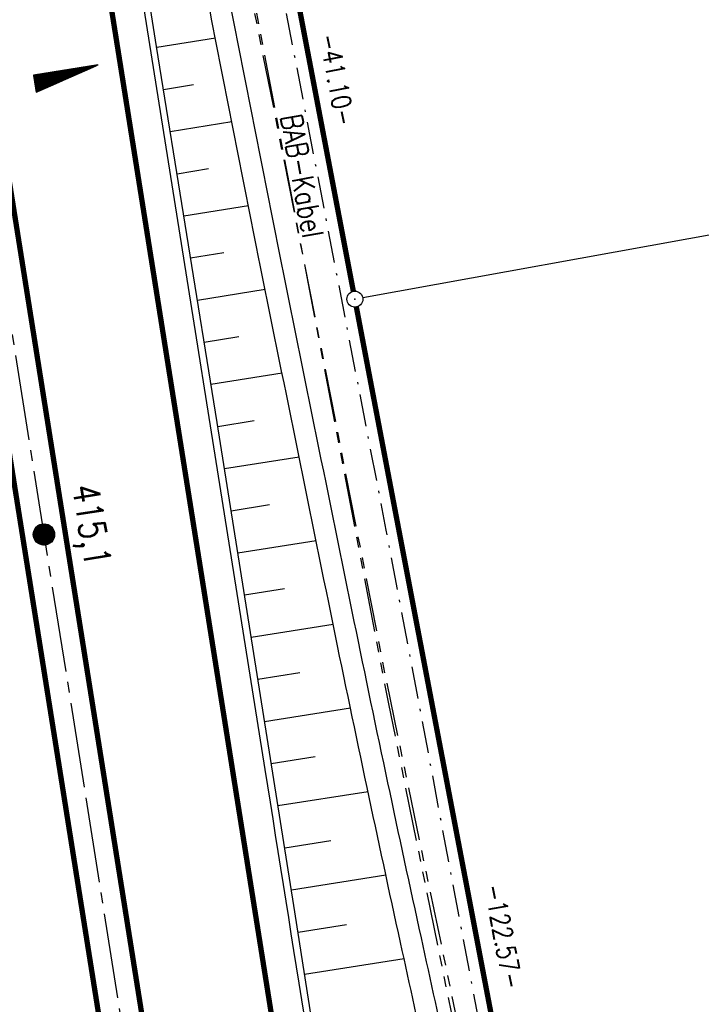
# Model space of a CAD drawing. Extents: x 447693 to 448165, y 439527 to 440695.
# Tile 67 of 88: x 447908 to 447972, y 440232 to 440325. Entities that reach past the tile are written whole.
import ezdxf

# ---------------------------------------------------------------- set-up
doc = ezdxf.new("R2010")
doc.units = 0
doc.header["$LTSCALE"] = 2
doc.header["$MEASUREMENT"] = 0
for name, pattern in [('ACHSE', [5.5, 4, -0.5, 0.5, -0.5]), ('AUSGEZOGEN', [0]), ('BAB-FM2', [2.6, 1.5, -0.5, 0.1, -0.5]), ('PHANTOMX2', [5, 2.5, -0.5, 0.5, -0.5, 0.5, -0.5])]:
    doc.linetypes.add(name, pattern=pattern)
doc.layers.get('0').update_dxf_attribs({"linetype": 'AUSGEZOGEN'})
for name, color, linetype in [('209-ABSTAND', 8, 'AUSGEZOGEN'), ('209-GRENZL', 8, 'AUSGEZOGEN'), ('209-GRENZL-BAB', 7, 'AUSGEZOGEN'), ('209-GRENZP-BAB', 7, 'AUSGEZOGEN'), ('ACHSETOP', 250, 'ACHSE'), ('BAB_FM', 5, 'BAB-FM2'), ('BOESCHG', 250, 'AUSGEZOGEN'), ('FBRTOP', 250, 'AUSGEZOGEN'), ('GEF', 1, 'AUSGEZOGEN'), ('HEKT_B', 250, 'CONTINUOUS'), ('Lichtwellenleiter COLT', 46, 'PHANTOMX2'), ('Lichtwellenleiter GLH', 46, 'PHANTOMX2'), ('MULDE', 250, 'AUSGEZOGEN')]:
    doc.layers.add(name, color=color, linetype=linetype)
doc.styles.add('ROMANS', font='romans.shx', dxfattribs={"width": 0.8})

# ---------------------------------------------------------------- blocks, each defined once
blk = doc.blocks.new('*X15')
at = {"color": 0}
for p, q in [((212.234, 257.394), (213.242, 258.402)), ((212.236, 257.466), (213.169, 258.4)), ((212.237, 257.326), (213.31, 258.399)), ((212.244, 257.262), (213.373, 258.392)), ((212.244, 257.545), (213.09, 258.391)), ((212.254, 257.202), (213.434, 258.381)), ((212.261, 257.633), (213.003, 258.375)), ((212.268, 257.145), (213.491, 258.368)), ((212.284, 257.09), (213.545, 258.351)), ((212.29, 257.732), (212.903, 258.346)), ((212.303, 257.038), (213.597, 258.333)), ((212.324, 256.988), (213.647, 258.312)), ((212.343, 257.856), (212.779, 258.293)), ((212.347, 256.941), (213.694, 258.288)), ((212.372, 256.895), (213.74, 258.263)), ((212.399, 256.852), (213.783, 258.236)), ((212.428, 256.81), (213.825, 258.207)), ((212.459, 256.77), (213.865, 258.176)), ((212.492, 256.732), (213.903, 258.143)), ((212.526, 256.696), (213.939, 258.109)), ((212.563, 256.662), (213.974, 258.073)), ((212.601, 256.629), (214.006, 258.035)), ((212.64, 256.598), (214.037, 257.995)), ((212.682, 256.569), (214.066, 257.953)), ((212.726, 256.542), (214.093, 257.91)), ((212.771, 256.517), (214.119, 257.864)), ((212.819, 256.493), (214.142, 257.817)), ((212.868, 256.472), (214.163, 257.767)), ((212.92, 256.454), (214.182, 257.715)), ((212.975, 256.437), (214.198, 257.661)), ((213.032, 256.424), (214.211, 257.603)), ((213.092, 256.414), (214.222, 257.543)), ((213.156, 256.407), (214.229, 257.479)), ((213.224, 256.404), (214.232, 257.412)), ((213.296, 256.406), (214.23, 257.339)), ((213.375, 256.414), (214.222, 257.26)), ((213.463, 256.43), (214.205, 257.173)), ((213.563, 256.46), (214.176, 257.073)), ((213.686, 256.512), (214.123, 256.949))]:
    blk.add_line(p, q, dxfattribs=at)
blk = doc.blocks.new('SRMAST2')
at = {"color": 0}
blk.add_circle((0, 0), 0.999, dxfattribs=at)
blk.add_point((0, 0), dxfattribs=at)
blk.add_blockref('*X15', (-213.233, -257.403))
blk = doc.blocks.new('GST')
at = {"color": 0}
blk.add_circle((0, 0), 0.75, dxfattribs=at)
blk.add_point((0, 0), dxfattribs=at)
blk = doc.blocks.new('*X13')
at = {"color": 0}
for p, q in [((725.827, 193.844), (727.436, 195.453)), ((725.827, 193.853), (727.427, 195.453)), ((725.827, 193.861), (727.418, 195.453)), ((725.827, 193.87), (727.409, 195.453)), ((725.827, 193.879), (727.401, 195.453)), ((725.827, 193.888), (727.392, 195.453)), ((725.827, 193.897), (727.383, 195.453)), ((725.827, 193.906), (727.374, 195.453)), ((725.827, 193.914), (727.365, 195.453)), ((725.827, 193.923), (727.356, 195.453)), ((725.827, 193.932), (727.347, 195.453)), ((725.827, 193.941), (727.339, 195.453)), ((725.827, 193.95), (727.33, 195.453)), ((725.827, 193.959), (727.321, 195.453)), ((725.827, 193.967), (727.312, 195.453)), ((725.827, 193.976), (727.303, 195.453)), ((725.827, 193.985), (727.294, 195.453)), ((725.827, 193.994), (727.286, 195.453)), ((725.827, 194.003), (727.277, 195.453)), ((725.827, 194.012), (727.268, 195.453)), ((725.827, 194.02), (727.259, 195.453)), ((725.827, 194.029), (727.25, 195.453)), ((725.827, 194.038), (727.241, 195.453)), ((725.827, 194.047), (727.233, 195.453)), ((725.827, 194.056), (727.224, 195.453)), ((725.827, 194.065), (727.215, 195.453)), ((725.827, 194.073), (727.206, 195.453)), ((725.827, 194.082), (727.197, 195.453)), ((725.827, 194.091), (727.188, 195.453)), ((725.827, 194.1), (727.18, 195.453)), ((725.827, 194.109), (727.171, 195.453)), ((725.827, 194.118), (727.162, 195.453)), ((725.827, 194.127), (727.153, 195.453)), ((725.827, 194.135), (727.144, 195.453)), ((725.827, 194.144), (727.135, 195.453)), ((725.827, 194.153), (727.127, 195.453)), ((725.827, 194.162), (727.118, 195.453)), ((725.827, 194.171), (727.109, 195.453)), ((725.827, 194.18), (727.1, 195.453)), ((725.827, 194.188), (727.091, 195.453)), ((725.827, 194.197), (727.082, 195.453)), ((725.827, 194.206), (727.073, 195.453)), ((725.827, 194.215), (727.065, 195.453)), ((725.827, 194.224), (727.056, 195.453)), ((725.827, 194.233), (727.047, 195.453)), ((725.827, 194.241), (727.038, 195.453)), ((725.827, 194.25), (727.029, 195.453)), ((725.827, 194.259), (727.02, 195.453)), ((725.827, 194.268), (727.012, 195.453)), ((725.827, 194.277), (727.003, 195.453)), ((725.827, 194.286), (726.994, 195.453)), ((725.827, 194.294), (726.985, 195.453)), ((725.827, 194.303), (726.976, 195.453)), ((725.827, 194.312), (726.967, 195.453)), ((725.827, 194.321), (726.959, 195.453)), ((725.827, 194.33), (726.95, 195.453)), ((725.827, 194.339), (726.941, 195.453)), ((725.827, 194.348), (726.932, 195.453)), ((725.827, 194.356), (726.923, 195.453)), ((725.827, 194.365), (726.914, 195.453)), ((725.827, 194.374), (726.906, 195.453)), ((725.827, 194.383), (726.897, 195.453)), ((725.827, 194.392), (726.888, 195.453)), ((725.827, 194.401), (726.879, 195.453)), ((725.827, 194.409), (726.87, 195.453)), ((725.827, 194.418), (726.861, 195.453)), ((725.827, 194.427), (726.853, 195.453)), ((725.827, 194.436), (726.844, 195.453)), ((725.827, 194.445), (726.835, 195.453)), ((725.827, 194.454), (726.826, 195.453)), ((725.827, 194.462), (726.817, 195.453)), ((725.827, 194.471), (726.808, 195.453)), ((725.827, 194.48), (726.799, 195.453)), ((725.827, 194.489), (726.791, 195.453)), ((725.827, 194.498), (726.782, 195.453)), ((725.827, 194.507), (726.773, 195.453)), ((725.827, 194.515), (726.764, 195.453)), ((725.827, 194.524), (726.755, 195.453)), ((725.827, 194.533), (726.746, 195.453)), ((725.827, 194.542), (726.738, 195.453)), ((725.827, 194.551), (726.729, 195.453)), ((725.827, 194.56), (726.72, 195.453)), ((725.827, 194.568), (726.711, 195.453)), ((725.827, 194.577), (726.702, 195.453)), ((725.827, 194.586), (726.693, 195.453)), ((725.827, 194.595), (726.685, 195.453)), ((725.827, 194.604), (726.676, 195.453)), ((725.827, 194.613), (726.667, 195.453)), ((725.827, 194.622), (726.658, 195.453)), ((725.827, 194.63), (726.649, 195.453)), ((725.827, 194.639), (726.64, 195.453)), ((725.827, 194.648), (726.632, 195.453)), ((725.827, 194.657), (726.623, 195.453)), ((725.827, 194.666), (726.614, 195.453)), ((725.827, 194.675), (726.605, 195.453)), ((725.827, 194.683), (726.596, 195.453)), ((725.827, 194.692), (726.587, 195.453)), ((725.827, 194.701), (726.579, 195.453)), ((725.827, 194.71), (726.57, 195.453)), ((725.827, 194.719), (726.561, 195.453)), ((725.827, 194.728), (726.552, 195.453)), ((725.827, 194.736), (726.543, 195.453)), ((725.827, 194.745), (726.534, 195.453)), ((725.827, 194.754), (726.525, 195.453)), ((725.827, 194.763), (726.517, 195.453)), ((725.827, 194.772), (726.508, 195.453)), ((725.827, 194.781), (726.499, 195.453)), ((725.827, 194.789), (726.49, 195.453)), ((725.827, 194.798), (726.481, 195.453)), ((725.827, 194.807), (726.472, 195.453)), ((725.827, 194.816), (726.464, 195.453)), ((725.827, 194.825), (726.455, 195.453)), ((725.827, 194.834), (726.446, 195.453)), ((725.827, 194.842), (726.437, 195.453)), ((725.827, 194.851), (726.428, 195.453)), ((725.827, 194.86), (726.419, 195.453)), ((725.827, 194.869), (726.411, 195.453)), ((725.827, 194.878), (726.402, 195.453)), ((725.827, 194.887), (726.393, 195.453)), ((725.827, 194.896), (726.384, 195.453)), ((725.827, 194.904), (726.375, 195.453)), ((725.827, 194.913), (726.366, 195.453)), ((725.827, 194.922), (726.358, 195.453)), ((725.827, 194.931), (726.349, 195.453)), ((725.827, 194.94), (726.34, 195.453)), ((725.827, 194.949), (726.331, 195.453)), ((725.827, 194.957), (726.322, 195.453)), ((725.827, 194.966), (726.313, 195.453)), ((725.827, 194.975), (726.305, 195.453)), ((725.827, 194.984), (726.296, 195.453)), ((725.827, 194.993), (726.287, 195.453)), ((725.827, 195.002), (726.278, 195.453)), ((725.827, 195.01), (726.269, 195.453)), ((725.827, 195.019), (726.26, 195.453)), ((725.827, 195.028), (726.251, 195.453)), ((725.827, 195.037), (726.243, 195.453)), ((725.827, 195.046), (726.234, 195.453)), ((725.827, 195.055), (726.225, 195.453)), ((725.827, 195.063), (726.216, 195.453)), ((725.827, 195.072), (726.207, 195.453)), ((725.827, 195.081), (726.198, 195.453)), ((725.827, 195.09), (726.19, 195.453)), ((725.827, 195.099), (726.181, 195.453)), ((725.827, 195.108), (726.172, 195.453)), ((725.827, 195.116), (726.163, 195.453)), ((725.827, 195.125), (726.154, 195.453)), ((725.827, 195.134), (726.145, 195.453)), ((725.827, 195.143), (726.137, 195.453)), ((725.827, 195.152), (726.128, 195.453)), ((725.827, 195.161), (726.119, 195.453)), ((725.827, 195.17), (726.11, 195.453)), ((725.827, 195.178), (726.101, 195.453)), ((725.827, 195.187), (726.092, 195.453)), ((725.827, 195.196), (726.084, 195.453)), ((725.827, 195.205), (726.075, 195.453)), ((725.827, 195.214), (726.066, 195.453)), ((725.827, 195.223), (726.057, 195.453)), ((725.827, 195.231), (726.048, 195.453)), ((725.827, 195.24), (726.039, 195.453)), ((725.827, 195.249), (726.031, 195.453)), ((725.827, 195.258), (726.022, 195.453)), ((725.827, 195.267), (726.013, 195.453)), ((725.827, 195.276), (726.004, 195.453)), ((725.827, 195.284), (725.995, 195.453)), ((725.827, 195.293), (725.986, 195.453)), ((725.827, 195.302), (725.977, 195.453)), ((725.827, 195.311), (725.969, 195.453)), ((725.827, 195.32), (725.96, 195.453)), ((725.827, 195.329), (725.951, 195.453)), ((725.827, 195.337), (725.942, 195.453)), ((725.827, 195.346), (725.933, 195.453)), ((725.827, 195.355), (725.924, 195.453)), ((725.827, 195.364), (725.916, 195.453)), ((725.827, 195.373), (725.907, 195.453)), ((725.827, 195.382), (725.898, 195.453)), ((725.827, 195.39), (725.889, 195.453)), ((725.827, 195.399), (725.88, 195.453)), ((725.827, 195.408), (725.871, 195.453)), ((725.827, 195.417), (725.863, 195.453)), ((725.827, 195.426), (725.854, 195.453)), ((725.827, 195.435), (725.845, 195.453)), ((725.827, 195.444), (725.836, 195.453)), ((725.827, 193.826), (727.433, 195.433)), ((725.827, 193.817), (727.43, 195.421)), ((725.827, 193.808), (727.427, 195.409)), ((725.827, 193.799), (727.424, 195.397)), ((725.827, 193.791), (727.421, 195.385)), ((725.827, 193.782), (727.418, 195.373)), ((725.827, 193.773), (727.414, 195.361)), ((725.827, 193.764), (727.411, 195.349)), ((725.827, 193.755), (727.408, 195.337)), ((725.827, 193.746), (727.405, 195.325)), ((725.827, 193.738), (727.402, 195.313)), ((725.827, 193.729), (727.399, 195.301)), ((725.827, 193.72), (727.395, 195.289)), ((725.827, 193.711), (727.392, 195.277)), ((725.827, 193.702), (727.389, 195.265)), ((725.827, 193.693), (727.386, 195.253)), ((725.827, 193.685), (727.383, 195.241)), ((725.827, 193.676), (727.38, 195.229)), ((725.827, 193.667), (727.377, 195.217)), ((725.827, 193.658), (727.373, 195.205)), ((725.827, 193.649), (727.37, 195.193)), ((725.827, 193.64), (727.367, 195.181)), ((725.827, 193.632), (727.364, 195.169)), ((725.827, 193.623), (727.361, 195.157)), ((725.827, 193.614), (727.358, 195.145)), ((725.827, 193.605), (727.354, 195.133)), ((725.827, 193.596), (727.351, 195.121)), ((725.827, 193.587), (727.348, 195.109)), ((725.827, 193.579), (727.345, 195.097)), ((725.827, 193.57), (727.342, 195.085)), ((725.827, 193.561), (727.339, 195.073)), ((725.827, 193.552), (727.336, 195.061)), ((725.827, 193.543), (727.332, 195.049)), ((725.827, 193.534), (727.329, 195.037)), ((725.827, 193.525), (727.326, 195.025)), ((725.827, 193.517), (727.323, 195.013)), ((725.827, 193.508), (727.32, 195.001)), ((725.827, 193.499), (727.317, 194.989)), ((725.827, 193.49), (727.313, 194.977)), ((725.827, 193.481), (727.31, 194.965)), ((725.827, 193.472), (727.307, 194.953)), ((725.827, 193.464), (727.304, 194.941)), ((725.827, 193.455), (727.301, 194.929)), ((725.827, 193.446), (727.298, 194.917)), ((725.827, 193.437), (727.295, 194.905)), ((725.827, 193.428), (727.291, 194.893)), ((725.827, 193.419), (727.288, 194.881)), ((725.827, 193.411), (727.285, 194.869)), ((725.827, 193.402), (727.282, 194.857)), ((725.827, 193.393), (727.279, 194.845)), ((725.827, 193.384), (727.276, 194.833)), ((725.827, 193.375), (727.272, 194.821)), ((725.827, 193.366), (727.269, 194.809)), ((725.827, 193.358), (727.266, 194.797)), ((725.827, 193.349), (727.263, 194.785)), ((725.827, 193.34), (727.26, 194.773)), ((725.827, 193.331), (727.257, 194.761)), ((725.827, 193.322), (727.254, 194.749)), ((725.827, 193.313), (727.25, 194.737)), ((725.827, 193.305), (727.247, 194.725)), ((725.827, 193.296), (727.244, 194.713)), ((725.827, 193.287), (727.241, 194.701)), ((725.827, 193.278), (727.238, 194.689)), ((725.827, 193.269), (727.235, 194.677)), ((725.827, 193.26), (727.231, 194.665)), ((725.827, 193.251), (727.228, 194.653)), ((725.827, 193.243), (727.225, 194.641)), ((725.827, 193.234), (727.222, 194.629)), ((725.827, 193.225), (727.219, 194.617)), ((725.827, 193.216), (727.216, 194.605)), ((725.827, 193.207), (727.213, 194.593)), ((725.827, 193.198), (727.209, 194.581)), ((725.827, 193.19), (727.206, 194.569)), ((725.827, 193.181), (727.203, 194.557)), ((725.827, 193.172), (727.2, 194.545)), ((725.827, 193.163), (727.197, 194.533)), ((725.827, 193.154), (727.194, 194.521)), ((725.827, 193.145), (727.19, 194.509)), ((725.827, 193.137), (727.187, 194.497)), ((725.827, 193.128), (727.184, 194.485)), ((725.827, 193.119), (727.181, 194.473)), ((725.827, 193.11), (727.178, 194.461)), ((725.827, 193.101), (727.175, 194.449)), ((725.827, 193.092), (727.172, 194.437)), ((725.827, 193.084), (727.168, 194.425)), ((725.827, 193.075), (727.165, 194.413)), ((725.827, 193.066), (727.162, 194.401)), ((725.827, 193.057), (727.159, 194.389)), ((725.827, 193.048), (727.156, 194.377)), ((725.827, 193.039), (727.153, 194.365)), ((725.827, 193.031), (727.149, 194.353)), ((725.827, 193.022), (727.146, 194.341)), ((725.827, 193.013), (727.143, 194.329)), ((725.827, 193.004), (727.14, 194.317)), ((725.827, 192.995), (727.137, 194.305)), ((725.827, 192.986), (727.134, 194.293)), ((725.827, 192.977), (727.131, 194.281)), ((725.827, 192.969), (727.127, 194.269)), ((725.827, 192.96), (727.124, 194.257)), ((725.827, 192.951), (727.121, 194.245)), ((725.827, 192.942), (727.118, 194.233)), ((725.827, 192.933), (727.115, 194.221)), ((725.827, 192.924), (727.112, 194.209)), ((725.827, 192.916), (727.108, 194.197)), ((725.827, 192.907), (727.105, 194.185)), ((725.827, 192.898), (727.102, 194.173)), ((725.827, 192.889), (727.099, 194.161)), ((725.827, 192.88), (727.096, 194.15)), ((725.827, 192.871), (727.093, 194.138)), ((725.827, 192.863), (727.09, 194.126)), ((725.827, 192.854), (727.086, 194.114)), ((725.827, 192.845), (727.083, 194.102)), ((725.827, 192.836), (727.08, 194.09)), ((725.827, 192.827), (727.077, 194.078)), ((725.827, 192.818), (727.074, 194.066)), ((725.827, 192.81), (727.071, 194.054)), ((725.827, 192.801), (727.068, 194.042)), ((725.827, 192.792), (727.064, 194.03)), ((725.827, 192.783), (727.061, 194.018)), ((725.827, 192.774), (727.058, 194.006)), ((725.827, 192.765), (727.055, 193.994)), ((725.827, 192.757), (727.052, 193.982)), ((725.827, 192.748), (727.049, 193.97)), ((725.827, 192.739), (727.045, 193.958)), ((725.827, 192.73), (727.042, 193.946)), ((725.827, 192.721), (727.039, 193.934)), ((725.827, 192.712), (727.036, 193.922)), ((725.827, 192.703), (727.033, 193.91)), ((725.827, 192.695), (727.03, 193.898)), ((725.827, 192.686), (727.027, 193.886)), ((725.827, 192.677), (727.023, 193.874)), ((725.827, 192.668), (727.02, 193.862)), ((725.827, 192.659), (727.017, 193.85)), ((725.827, 192.65), (727.014, 193.838)), ((725.827, 192.642), (727.011, 193.826)), ((725.827, 192.633), (727.008, 193.814)), ((725.827, 192.624), (727.004, 193.802)), ((725.827, 192.615), (727.001, 193.79)), ((725.827, 192.606), (726.998, 193.778)), ((725.827, 192.597), (726.995, 193.766)), ((725.827, 192.589), (726.992, 193.754)), ((725.827, 192.58), (726.989, 193.742)), ((725.827, 192.571), (726.986, 193.73)), ((725.827, 192.562), (726.982, 193.718)), ((725.827, 192.553), (726.979, 193.706)), ((725.827, 192.544), (726.976, 193.694)), ((725.827, 192.536), (726.973, 193.682)), ((725.827, 192.527), (726.97, 193.67)), ((725.827, 192.518), (726.967, 193.658)), ((725.827, 192.509), (726.963, 193.646)), ((725.827, 192.5), (726.96, 193.634)), ((725.827, 192.491), (726.957, 193.622)), ((725.827, 192.483), (726.954, 193.61)), ((725.827, 192.474), (726.951, 193.598)), ((725.827, 192.465), (726.948, 193.586)), ((725.827, 192.456), (726.945, 193.574)), ((725.827, 192.447), (726.941, 193.562)), ((725.827, 192.438), (726.938, 193.55)), ((725.827, 192.429), (726.935, 193.538)), ((725.827, 192.421), (726.932, 193.526)), ((725.827, 192.412), (726.929, 193.514)), ((725.827, 192.403), (726.926, 193.502)), ((725.827, 192.394), (726.922, 193.49)), ((725.827, 192.385), (726.919, 193.478)), ((725.827, 192.376), (726.916, 193.466)), ((725.827, 192.368), (726.913, 193.454)), ((725.827, 192.359), (726.91, 193.442)), ((725.827, 192.35), (726.907, 193.43)), ((725.827, 192.341), (726.904, 193.418)), ((725.827, 192.332), (726.9, 193.406)), ((725.827, 192.323), (726.897, 193.394)), ((725.827, 192.315), (726.894, 193.382)), ((725.827, 192.306), (726.891, 193.37)), ((725.827, 192.297), (726.888, 193.358)), ((725.827, 192.288), (726.885, 193.346)), ((725.827, 192.279), (726.881, 193.334)), ((725.827, 192.27), (726.878, 193.322)), ((725.827, 192.262), (726.875, 193.31)), ((725.827, 192.253), (726.872, 193.298)), ((725.827, 192.244), (726.869, 193.286)), ((725.827, 192.235), (726.866, 193.274)), ((725.827, 192.226), (726.863, 193.262)), ((725.827, 192.217), (726.859, 193.25)), ((725.827, 192.209), (726.856, 193.238)), ((725.827, 192.2), (726.853, 193.226)), ((725.827, 192.191), (726.85, 193.214)), ((725.827, 192.182), (726.847, 193.202)), ((725.827, 192.173), (726.844, 193.19)), ((725.827, 192.164), (726.84, 193.178)), ((725.827, 192.155), (726.837, 193.166)), ((725.827, 192.147), (726.834, 193.154)), ((725.827, 192.138), (726.831, 193.142)), ((725.827, 192.129), (726.828, 193.13)), ((725.827, 192.12), (726.825, 193.118)), ((725.827, 192.111), (726.822, 193.106)), ((725.827, 192.102), (726.818, 193.094)), ((725.827, 192.094), (726.815, 193.082)), ((725.827, 192.085), (726.812, 193.07)), ((725.827, 192.076), (726.809, 193.058)), ((725.827, 192.067), (726.806, 193.046)), ((725.827, 192.058), (726.803, 193.034)), ((725.827, 192.049), (726.799, 193.022)), ((725.827, 192.041), (726.796, 193.01)), ((725.827, 192.032), (726.793, 192.998)), ((725.827, 192.023), (726.79, 192.986)), ((725.827, 192.014), (726.787, 192.974)), ((725.827, 192.005), (726.784, 192.962)), ((725.827, 191.996), (726.781, 192.95)), ((725.827, 191.988), (726.777, 192.938)), ((725.827, 191.979), (726.774, 192.926)), ((725.827, 191.97), (726.771, 192.914)), ((725.827, 191.961), (726.768, 192.902)), ((725.827, 191.952), (726.765, 192.89)), ((725.827, 191.943), (726.762, 192.878)), ((725.827, 191.935), (726.758, 192.866)), ((725.827, 191.926), (726.755, 192.854)), ((725.827, 191.917), (726.752, 192.842)), ((725.827, 191.908), (726.749, 192.83)), ((725.827, 191.899), (726.746, 192.818)), ((725.827, 191.89), (726.743, 192.806)), ((725.827, 191.881), (726.74, 192.794)), ((725.827, 191.873), (726.736, 192.782)), ((725.827, 191.864), (726.733, 192.77)), ((725.827, 191.855), (726.73, 192.758)), ((725.827, 191.846), (726.727, 192.746)), ((725.827, 191.837), (726.724, 192.734)), ((725.827, 191.828), (726.721, 192.722)), ((725.827, 191.82), (726.717, 192.71)), ((725.827, 191.811), (726.714, 192.698)), ((725.827, 191.802), (726.711, 192.686)), ((725.827, 191.793), (726.708, 192.674)), ((725.827, 191.784), (726.705, 192.662)), ((725.827, 191.775), (726.702, 192.65)), ((725.827, 191.767), (726.699, 192.639)), ((725.827, 191.758), (726.695, 192.627)), ((725.827, 191.749), (726.692, 192.615)), ((725.827, 191.74), (726.689, 192.603)), ((725.827, 191.731), (726.686, 192.591)), ((725.827, 191.722), (726.683, 192.579)), ((725.827, 191.714), (726.68, 192.567)), ((725.827, 191.705), (726.677, 192.555)), ((725.827, 191.696), (726.673, 192.543)), ((725.827, 191.687), (726.67, 192.531)), ((725.827, 191.678), (726.667, 192.519)), ((725.827, 191.669), (726.664, 192.507)), ((725.827, 191.66), (726.661, 192.495)), ((725.827, 191.652), (726.658, 192.483)), ((725.827, 191.643), (726.654, 192.471)), ((725.827, 191.634), (726.651, 192.459)), ((725.827, 191.625), (726.648, 192.447)), ((725.827, 191.616), (726.645, 192.435)), ((725.827, 191.607), (726.642, 192.423)), ((725.827, 191.599), (726.639, 192.411)), ((725.827, 191.59), (726.636, 192.399)), ((725.827, 191.581), (726.632, 192.387)), ((725.827, 191.572), (726.629, 192.375)), ((725.827, 191.563), (726.626, 192.363)), ((725.827, 191.554), (726.623, 192.351)), ((725.827, 191.546), (726.62, 192.339)), ((725.827, 191.537), (726.617, 192.327)), ((725.827, 191.528), (726.613, 192.315)), ((725.827, 191.519), (726.61, 192.303)), ((725.827, 191.51), (726.607, 192.291)), ((725.827, 191.501), (726.604, 192.279)), ((725.827, 191.493), (726.601, 192.267)), ((725.827, 191.484), (726.598, 192.255)), ((725.827, 191.475), (726.595, 192.243)), ((725.827, 191.466), (726.591, 192.231)), ((725.827, 191.457), (726.588, 192.219)), ((725.827, 191.448), (726.585, 192.207)), ((725.827, 191.44), (726.582, 192.195)), ((725.827, 191.431), (726.579, 192.183)), ((725.827, 191.422), (726.576, 192.171)), ((725.827, 191.413), (726.572, 192.159)), ((725.827, 191.404), (726.569, 192.147)), ((725.827, 191.395), (726.566, 192.135)), ((725.827, 191.386), (726.563, 192.123)), ((725.827, 191.378), (726.56, 192.111)), ((725.827, 191.369), (726.557, 192.099)), ((725.827, 191.36), (726.554, 192.087)), ((725.827, 191.351), (726.55, 192.075)), ((725.827, 191.342), (726.547, 192.063)), ((725.827, 191.333), (726.544, 192.051)), ((725.827, 191.325), (726.541, 192.039)), ((725.827, 191.316), (726.538, 192.027)), ((725.827, 191.307), (726.535, 192.015)), ((725.827, 191.298), (726.531, 192.003)), ((725.827, 191.289), (726.528, 191.991)), ((725.827, 191.28), (726.525, 191.979)), ((725.827, 191.272), (726.522, 191.967)), ((725.827, 191.263), (726.519, 191.955)), ((725.827, 191.254), (726.516, 191.943)), ((725.827, 191.245), (726.513, 191.931)), ((725.827, 191.236), (726.509, 191.919)), ((725.827, 191.227), (726.506, 191.907)), ((725.827, 191.219), (726.503, 191.895)), ((725.827, 191.21), (726.5, 191.883)), ((725.827, 191.201), (726.497, 191.871)), ((725.827, 191.192), (726.494, 191.859)), ((725.827, 191.183), (726.49, 191.847)), ((725.827, 191.174), (726.487, 191.835)), ((725.827, 191.166), (726.484, 191.823)), ((725.827, 191.157), (726.481, 191.811)), ((725.827, 191.148), (726.478, 191.799)), ((725.827, 191.139), (726.475, 191.787)), ((725.827, 191.13), (726.472, 191.775)), ((725.827, 191.121), (726.468, 191.763)), ((725.827, 191.112), (726.465, 191.751)), ((725.827, 191.104), (726.462, 191.739)), ((725.827, 191.095), (726.459, 191.727)), ((725.827, 191.086), (726.456, 191.715)), ((725.827, 191.077), (726.453, 191.703)), ((725.827, 191.068), (726.449, 191.691)), ((725.827, 191.059), (726.446, 191.679)), ((725.827, 191.051), (726.443, 191.667)), ((725.827, 191.042), (726.44, 191.655)), ((725.827, 191.033), (726.437, 191.643)), ((725.827, 191.024), (726.434, 191.631)), ((725.827, 191.015), (726.431, 191.619)), ((725.827, 191.006), (726.427, 191.607)), ((725.827, 190.998), (726.424, 191.595)), ((725.827, 190.989), (726.421, 191.583)), ((725.827, 190.98), (726.418, 191.571)), ((725.827, 190.971), (726.415, 191.559)), ((725.827, 190.962), (726.412, 191.547)), ((725.827, 190.953), (726.408, 191.535)), ((725.827, 190.945), (726.405, 191.523)), ((725.827, 190.936), (726.402, 191.511)), ((725.827, 190.927), (726.399, 191.499)), ((725.827, 190.918), (726.396, 191.487)), ((725.827, 190.909), (726.393, 191.475)), ((725.827, 190.9), (726.39, 191.463)), ((725.827, 190.892), (726.386, 191.451)), ((725.827, 190.883), (726.383, 191.439)), ((725.827, 190.874), (726.38, 191.427)), ((725.827, 190.865), (726.377, 191.415)), ((725.827, 190.856), (726.374, 191.403)), ((725.827, 190.847), (726.371, 191.391)), ((725.827, 190.838), (726.367, 191.379)), ((725.827, 190.83), (726.364, 191.367)), ((725.827, 190.821), (726.361, 191.355)), ((725.827, 190.812), (726.358, 191.343)), ((725.827, 190.803), (726.355, 191.331)), ((725.827, 190.794), (726.352, 191.319)), ((725.827, 190.785), (726.349, 191.307)), ((725.827, 190.777), (726.345, 191.295)), ((725.827, 190.768), (726.342, 191.283)), ((725.827, 190.759), (726.339, 191.271)), ((725.827, 190.75), (726.336, 191.259)), ((725.827, 190.741), (726.333, 191.247)), ((725.827, 190.732), (726.33, 191.235)), ((725.827, 190.724), (726.326, 191.223)), ((725.827, 190.715), (726.323, 191.211)), ((725.827, 190.706), (726.32, 191.199)), ((725.827, 190.697), (726.317, 191.187)), ((725.827, 190.688), (726.314, 191.175)), ((725.827, 190.679), (726.311, 191.163)), ((725.827, 190.671), (726.308, 191.151)), ((725.827, 190.662), (726.304, 191.139)), ((725.827, 190.653), (726.301, 191.128)), ((725.827, 190.644), (726.298, 191.116)), ((725.827, 190.635), (726.295, 191.104)), ((725.827, 190.626), (726.292, 191.092)), ((725.827, 190.618), (726.289, 191.08)), ((725.827, 190.609), (726.286, 191.068)), ((725.827, 190.6), (726.282, 191.056)), ((725.827, 190.591), (726.279, 191.044)), ((725.827, 190.582), (726.276, 191.032)), ((725.827, 190.573), (726.273, 191.02)), ((725.827, 190.564), (726.27, 191.008)), ((725.827, 190.556), (726.267, 190.996)), ((725.827, 190.547), (726.263, 190.984)), ((725.827, 190.538), (726.26, 190.972)), ((725.827, 190.529), (726.257, 190.96)), ((725.827, 190.52), (726.254, 190.948)), ((725.827, 190.511), (726.251, 190.936)), ((725.827, 190.503), (726.248, 190.924)), ((725.827, 190.494), (726.245, 190.912)), ((725.827, 190.485), (726.241, 190.9)), ((725.827, 190.476), (726.238, 190.888)), ((725.827, 190.467), (726.235, 190.876)), ((725.827, 190.458), (726.232, 190.864)), ((725.827, 190.45), (726.229, 190.852)), ((725.827, 190.441), (726.226, 190.84)), ((725.827, 190.432), (726.222, 190.828)), ((725.827, 190.423), (726.219, 190.816)), ((725.827, 190.414), (726.216, 190.804)), ((725.827, 190.405), (726.213, 190.792)), ((725.827, 190.397), (726.21, 190.78)), ((725.827, 190.388), (726.207, 190.768)), ((725.827, 190.379), (726.204, 190.756)), ((725.827, 190.37), (726.2, 190.744)), ((725.827, 190.361), (726.197, 190.732)), ((725.827, 190.352), (726.194, 190.72)), ((725.827, 190.344), (726.191, 190.708)), ((725.827, 190.335), (726.188, 190.696)), ((725.827, 190.326), (726.185, 190.684)), ((725.827, 190.317), (726.181, 190.672)), ((725.827, 190.308), (726.178, 190.66)), ((725.827, 190.299), (726.175, 190.648)), ((725.827, 190.29), (726.172, 190.636)), ((725.827, 190.282), (726.169, 190.624)), ((725.827, 190.273), (726.166, 190.612)), ((725.827, 190.264), (726.163, 190.6)), ((725.827, 190.255), (726.159, 190.588)), ((725.827, 190.246), (726.156, 190.576)), ((725.827, 190.237), (726.153, 190.564)), ((725.827, 190.229), (726.15, 190.552)), ((725.827, 190.22), (726.147, 190.54)), ((725.827, 190.211), (726.144, 190.528)), ((725.827, 190.202), (726.14, 190.516)), ((725.827, 190.193), (726.137, 190.504)), ((725.827, 190.184), (726.134, 190.492)), ((725.827, 190.176), (726.131, 190.48)), ((725.827, 190.167), (726.128, 190.468)), ((725.827, 190.158), (726.125, 190.456)), ((725.827, 190.149), (726.122, 190.444)), ((725.827, 190.14), (726.118, 190.432)), ((725.827, 190.131), (726.115, 190.42)), ((725.827, 190.123), (726.112, 190.408)), ((725.827, 190.114), (726.109, 190.396)), ((725.827, 190.105), (726.106, 190.384)), ((725.827, 190.096), (726.103, 190.372)), ((725.827, 190.087), (726.099, 190.36)), ((725.827, 190.078), (726.096, 190.348)), ((725.827, 190.07), (726.093, 190.336)), ((725.827, 190.061), (726.09, 190.324)), ((725.827, 190.052), (726.087, 190.312)), ((725.827, 190.043), (726.084, 190.3)), ((725.827, 190.034), (726.081, 190.288)), ((725.827, 190.025), (726.077, 190.276)), ((725.827, 190.016), (726.074, 190.264)), ((725.827, 190.008), (726.071, 190.252)), ((725.827, 189.999), (726.068, 190.24)), ((725.827, 189.99), (726.065, 190.228)), ((725.827, 189.981), (726.062, 190.216)), ((725.827, 189.972), (726.058, 190.204)), ((725.827, 189.963), (726.055, 190.192)), ((725.827, 189.955), (726.052, 190.18)), ((725.827, 189.946), (726.049, 190.168)), ((725.827, 189.937), (726.046, 190.156)), ((725.827, 189.928), (726.043, 190.144)), ((725.827, 189.919), (726.04, 190.132)), ((725.827, 189.91), (726.036, 190.12)), ((725.827, 189.902), (726.033, 190.108)), ((725.827, 189.893), (726.03, 190.096)), ((725.827, 189.884), (726.027, 190.084)), ((725.827, 189.875), (726.024, 190.072)), ((725.827, 189.866), (726.021, 190.06)), ((725.827, 189.857), (726.017, 190.048)), ((725.827, 189.849), (726.014, 190.036)), ((725.827, 189.84), (726.011, 190.024)), ((725.827, 189.831), (726.008, 190.012)), ((725.827, 189.822), (726.005, 190)), ((725.827, 189.813), (726.002, 189.988)), ((725.827, 189.804), (725.999, 189.976)), ((725.827, 189.796), (725.995, 189.964)), ((725.827, 189.787), (725.992, 189.952)), ((725.827, 189.778), (725.989, 189.94)), ((725.827, 189.769), (725.986, 189.928)), ((725.827, 189.76), (725.983, 189.916)), ((725.827, 189.751), (725.98, 189.904)), ((725.827, 189.742), (725.976, 189.892)), ((725.827, 189.734), (725.973, 189.88)), ((725.827, 189.725), (725.97, 189.868)), ((725.827, 189.716), (725.967, 189.856)), ((725.827, 189.707), (725.964, 189.844)), ((725.827, 189.698), (725.961, 189.832)), ((725.827, 189.689), (725.958, 189.82)), ((725.827, 189.681), (725.954, 189.808)), ((725.827, 189.672), (725.951, 189.796)), ((725.827, 189.663), (725.948, 189.784)), ((725.827, 189.654), (725.945, 189.772)), ((725.827, 189.645), (725.942, 189.76)), ((725.827, 189.636), (725.939, 189.748)), ((725.827, 189.628), (725.935, 189.736)), ((725.827, 189.619), (725.932, 189.724)), ((725.827, 189.61), (725.929, 189.712)), ((725.827, 189.601), (725.926, 189.7)), ((725.827, 189.592), (725.923, 189.688)), ((725.827, 189.583), (725.92, 189.676)), ((725.827, 189.575), (725.917, 189.664)), ((725.827, 189.566), (725.913, 189.652)), ((725.827, 189.557), (725.91, 189.64)), ((725.827, 189.548), (725.907, 189.628)), ((725.827, 189.539), (725.904, 189.616)), ((725.827, 189.53), (725.901, 189.605)), ((725.827, 189.521), (725.898, 189.593)), ((725.827, 189.513), (725.895, 189.581)), ((725.827, 189.504), (725.891, 189.569)), ((725.827, 189.495), (725.888, 189.557)), ((725.827, 189.486), (725.885, 189.545)), ((725.827, 189.477), (725.882, 189.533)), ((725.827, 189.468), (725.879, 189.521)), ((725.827, 189.46), (725.876, 189.509)), ((725.827, 189.451), (725.872, 189.497)), ((725.827, 189.442), (725.869, 189.485)), ((725.827, 189.433), (725.866, 189.473)), ((725.827, 189.424), (725.863, 189.461)), ((725.827, 189.415), (725.86, 189.449)), ((725.827, 189.407), (725.857, 189.437)), ((725.827, 189.398), (725.854, 189.425)), ((725.827, 189.389), (725.85, 189.413)), ((725.827, 189.38), (725.847, 189.401)), ((725.827, 189.371), (725.844, 189.389)), ((725.827, 189.362), (725.841, 189.377)), ((725.827, 189.354), (725.838, 189.365)), ((725.827, 189.345), (725.835, 189.353)), ((725.827, 189.336), (725.831, 189.341))]:
    blk.add_line(p, q, dxfattribs=at)
blk = doc.blocks.new('GEF')
at = {"color": 0}
for p, q in [((0.01, 0.018), (0.01, 6.148)), ((1.622, 6.148), (0.01, 0.018)), ((0.01, 6.148), (1.622, 6.148))]:
    blk.add_line(p, q, dxfattribs=at)
blk.add_blockref('*X13', (-725.817, -189.305), dxfattribs=at)

msp = doc.modelspace()

# ---------------------------------------------------------------- linework, layer by layer
at = {"layer": '209-GRENZL'}
msp.add_line((448041.278, 440316.985), (447939.878, 440298.654), dxfattribs=at)
at = {"layer": '209-GRENZL-BAB', "const_width": 0.5, "flags": 128}
for points in [[(447939, 440299.257), (447931.58, 440338.154)], [(447939.281, 440297.783), (447961.959, 440178.856)]]:
    msp.add_lwpolyline(points, dxfattribs=at)
at = {"layer": 'ACHSETOP'}
msp.add_lwpolyline([(447846.968, 440672.451), (447854.979, 440622.107), (447866.765, 440548.039), (447886.407, 440424.592), (447902.122, 440325.834), (447913.908, 440251.766), (447929.622, 440153.009), (447941.408, 440078.94), (447949.265, 440029.562), (447961.051, 439955.493), (447972.836, 439881.425), (447988.551, 439782.668), (448008.194, 439659.221), (448023.908, 439560.463), (448025.326, 439551.552)], dxfattribs=at)
at = {"layer": 'BAB_FM', "flags": 128}
msp.add_lwpolyline([(447910.338, 440474.384), (447916.827, 440424.719), (447923.215, 440375.106), (447932.576, 440325.967), (447942.06, 440276.848), (447951.346, 440227.697)], dxfattribs=at)
at = {"layer": 'BOESCHG'}
for p, q in [((447926.057, 440322.984), (447920.557, 440322.097)), ((447924.009, 440318.602), (447921.193, 440318.148)), ((447927.597, 440315.129), (447921.83, 440314.199)), ((447925.42, 440310.726), (447922.466, 440310.25)), ((447929.155, 440307.276), (447923.102, 440306.301)), ((447926.84, 440302.852), (447923.739, 440302.352)), ((447930.732, 440299.427), (447924.375, 440298.403)), ((447928.267, 440294.979), (447925.011, 440294.454)), ((447932.316, 440291.579), (447925.648, 440290.505)), ((447929.698, 440287.098), (447926.283, 440286.556)), ((447933.909, 440283.717), (447926.911, 440282.605)), ((447931.122, 440279.224), (447927.538, 440278.655)), ((447935.505, 440275.87), (447928.166, 440274.704)), ((447932.549, 440271.351), (447928.793, 440270.754)), ((447937.107, 440268.024), (447929.421, 440266.803)), ((447933.981, 440263.478), (447930.049, 440262.853)), ((447938.726, 440260.181), (447930.676, 440258.903)), ((447935.425, 440255.607), (447931.304, 440254.952)), ((447940.375, 440252.343), (447931.932, 440251.002)), ((447936.885, 440247.738), (447932.559, 440247.051)), ((447942.053, 440244.509), (447933.187, 440243.101)), ((447938.358, 440239.864), (447933.81, 440239.15)), ((447943.762, 440236.663), (447934.43, 440235.198))]:
    msp.add_line(p, q, dxfattribs=at)
msp.add_lwpolyline([(447955.209, 440104.619), (447947.369, 440152.931), (447948.682, 440156.13), (447945.135, 440177.252), (447943.507, 440190.392), (447940.715, 440195.178), (447933.416, 440241.664), (447926.22, 440286.959), (447920.543, 440322.191), (447913.643, 440365.951), (447907.174, 440406.524), (447900.268, 440449.95), (447882.449, 440561.856), (447875.116, 440607.974), (447867.716, 440654.222), (447864.412, 440675.226)], dxfattribs=at)
at = {"layer": 'FBRTOP'}
for points in [[(447863.757, 440675.122, 0.000001), (447863.91, 440674.157, -0.000001), (447871.768, 440624.779), (447883.554, 440550.71, -0.000005), (447893.375, 440488.987, 0.000006), (447903.196, 440427.263, 0.000001), (447911.053, 440377.884, -0.000001), (447918.911, 440328.506), (447930.697, 440254.437, -0.000002), (447938.554, 440205.059, 0.000002), (447946.411, 440155.68), (447958.197, 440081.611), (447966.054, 440032.233, 0.000001), (447971.947, 439995.199, -0.000001), (447977.84, 439958.164, -0.000005), (447983.732, 439921.13, 0.000005), (447989.625, 439884.096, 0.000004), (447997.482, 439834.718, -0.000003), (448005.34, 439785.34, 0), (448016.799, 439713.325, -0.000001), (448024.983, 439661.892, -0.000001), (448032.84, 439612.513, 0.000002), (448040.697, 439563.134), (448042.115, 439554.224, -0.000002)], [(447886.162, 440316.362), (447896.872, 440249.055, -0.000002), (447904.729, 440199.677, 0.000002), (447912.586, 440150.298), (447924.372, 440076.229), (447925.733, 440067.675, 0.000001)]]:
    msp.add_lwpolyline(points, format="xyb", dxfattribs=at)
at = {"layer": 'FBRTOP', "const_width": 0.5}
msp.add_lwpolyline([(447860.794, 440674.651), (447868.805, 440624.307), (447880.591, 440550.239), (447900.233, 440426.792), (447915.948, 440328.034), (447927.734, 440253.966), (447943.448, 440155.209), (447955.234, 440081.14), (447963.091, 440031.762), (447974.877, 439957.693), (447986.662, 439883.625), (448002.377, 439784.868), (448022.02, 439661.421), (448037.734, 439562.663), (448039.152, 439553.752)], dxfattribs=at)
for points in [[(447874.057, 440515.262, 0.001447), (447878.561, 440486.63, 0.000006), (447888.382, 440424.906, 0.000001), (447896.24, 440375.527, -0.000001), (447904.097, 440326.148), (447915.883, 440252.08, -0.000002), (447923.74, 440202.702, 0.000002), (447931.597, 440153.323), (447943.383, 440079.254), (447951.24, 440029.876, 0.000001), (447957.133, 439992.842, -0.000001), (447963.026, 439955.807, -0.000005), (447968.919, 439918.773, 0.000005), (447974.811, 439881.739, 0.000004), (447982.669, 439832.361, -0.000003), (447990.526, 439782.982, 0), (448001.985, 439710.967, -0.000001), (448010.169, 439659.535, -0.000001), (448018.026, 439610.156, 0.000002), (448025.883, 439560.777), (448027.301, 439551.866, -0.000002)], [(447869.981, 440514.593, -0.002287), (447874.611, 440486.001, 0.000006), (447884.432, 440424.278, 0.000001), (447892.289, 440374.899, -0.000001), (447900.147, 440325.52), (447911.933, 440251.452, -0.000002), (447919.79, 440202.073, 0.000002), (447927.647, 440152.695), (447939.433, 440078.626), (447947.29, 440029.248, 0.000001), (447953.183, 439992.213, -0.000001), (447959.076, 439955.179, -0.000005), (447964.968, 439918.145, 0.000005), (447970.861, 439881.111, 0.000004), (447978.718, 439831.732, -0.000003), (447986.576, 439782.354, 0), (447998.035, 439710.339, -0.000001), (448006.219, 439658.907, -0.000001), (448014.076, 439609.528, 0.000002), (448021.933, 439560.149), (448023.351, 439551.238, -0.000002)]]:
    msp.add_lwpolyline(points, format="xyb", dxfattribs=at)
at = {"layer": 'Lichtwellenleiter COLT', "flags": 128}
msp.add_lwpolyline([(447873.747, 440676.712), (447874.647, 440671.227), (447882.743, 440621.816), (447893.243, 440559.754), (447906.646, 440487.423), (447909.386, 440471.151), (447912.721, 440453.218), (447917.044, 440405.942), (447919.886, 440390.181), (447927.844, 440336.248), (447942.296, 440260.566), (447954.04, 440202.74), (447957.7, 440188.26), (447959.4, 440175.75), (447960.07, 440169.25), (447961.81, 440148.13), (447963.55, 440130.17), (447963.506, 440129.334), (447968.861, 440087.559), (447979.189, 440023.257), (447988.525, 439977.526), (447998.442, 439914.316), (448006.28, 439873.122), (448006.267, 439869.157), (448005.874, 439863.609), (448011.832, 439814.841), (448022.864, 439739.258), (448030.578, 439692.056), (448033.657, 439662.666), (448034.267, 439659.866), (448034.646, 439656.959), (448036.775, 439648.126), (448050.916, 439574.936), (448054.158, 439556.14)], dxfattribs=at)
at = {"layer": 'Lichtwellenleiter GLH', "flags": 128}
msp.add_lwpolyline([(447872.955, 440676.586), (447875.367, 440660.321), (447880.412, 440631.063), (447880.412, 440631.063), (447886.147, 440597.164), (447886.147, 440597.164), (447893.661, 440558.322), (447900.67, 440519.923), (447907.3, 440482.7), (447909.23, 440471.062), (447912.703, 440452.29), (447914.997, 440432.623), (447915.788, 440423.489), (447919.232, 440390.883), (447920.343, 440380.593), (447924.418, 440355.617), (447927.844, 440336.248), (447929.447, 440326.792), (447935.525, 440296.18), (447942.031, 440262.984), (447948.797, 440230.467), (447954.105, 440202.751), (447958.922, 440178.192), (447960.608, 440159.317), (447960.896, 440156.036), (447963.287, 440131.497), (447963.506, 440129.334), (447966.234, 440106.666), (447971.089, 440074.139), (447974.365, 440050.018), (447979.33, 440022.957), (447983.472, 440005.118), (447984.106, 440002.087), (447989.086, 439972.242), (447993.547, 439944.128), (447998.868, 439913.91), (448004.742, 439881.864), (448006.304, 439864.419), (448005.446, 439862.678), (448012.767, 439800.671), (448020.075, 439759.699), (448023.77, 439738.984), (448034.49, 439656.87), (448036.619, 439648.037), (448043.766, 439613.245), (448044.252, 439610.859), (448044.704, 439608.343), (448054.082, 439556.128)], dxfattribs=at)
at = {"layer": 'MULDE'}
for points in [[(447960.785, 440174.508, -0.039362), (447959.699, 440175.211, -0.069904), (447959.053, 440175.867, -0.018346), (447958.12, 440177.227, -0.046829), (447957.754, 440177.944, -0.007374), (447957.443, 440178.764, -0.008562), (447957.195, 440179.487, -0.010454), (447956.043, 440183.306, -0.007647), (447954.666, 440188.554, -0.003443), (447952.364, 440198.192, -0.002075), (447948.724, 440214.208, -0.000961), (447943.424, 440238.206, -0.001589), (447940.29, 440252.746, -0.001837), (447937.132, 440267.9, -0.000802), (447930.088, 440302.626, -0.001919), (447925.097, 440327.934, -0.009638)], [(447961.737, 440176.266, -0.039362), (447960.915, 440176.799, -0.069904), (447960.659, 440177.059, -0.018346), (447959.809, 440178.297, -0.046829), (447959.614, 440178.682, -0.007374), (447959.323, 440179.446, -0.008562), (447959.097, 440180.105, -0.010454), (447957.97, 440183.843, -0.007647), (447956.608, 440189.032, -0.003443), (447954.312, 440198.643, -0.002075), (447950.676, 440214.644, -0.000961), (447945.377, 440238.634, -0.001589), (447942.246, 440253.162, -0.001837), (447939.092, 440268.301, -0.000802), (447932.048, 440303.02, -0.001919), (447927.061, 440328.313, -0.009638)]]:
    msp.add_lwpolyline(points, format="xyb", dxfattribs=at)

# ---------------------------------------------------------------- block references
at = {"layer": '209-GRENZP-BAB', "rotation": 279.0411497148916}
msp.add_blockref('GST', (447939.14, 440298.52), dxfattribs=at)
at = {"layer": 'GEF', "xscale": -1, "rotation": 99.02481258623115}
msp.add_blockref('GEF', (447915.064, 440320.487), dxfattribs=at)
at = {"layer": 'HEKT_B'}
msp.add_blockref('SRMAST2', (447909.979, 440276.456), dxfattribs=at)

# ---------------------------------------------------------------- texts
at = {"layer": '209-ABSTAND', "char_height": 1.8, "attachment_point": 5, "style": 'ROMANS'}
for s, insert, rotation in [('-41.10-', (447937.461, 440319.119), 280.79945), ('-122.57-', (447953.072, 440238.788), 280.79625)]:
    msp.add_mtext(s, dxfattribs=dict(at, insert=insert, rotation=rotation))
at = {"layer": 'BAB_FM', "style": 'ROMANS', "width": 0.8}
msp.add_text('BAB-Kabel', height=2, rotation=280.32983, dxfattribs=at).set_placement((447932.154, 440315.655))
at = {"layer": 'HEKT_B', "style": 'ROMANS', "width": 0.8}
msp.add_text('415,1', height=2.5, rotation=279.0411, dxfattribs=at).set_placement((447912.625, 440280.938))

doc.saveas('drawing.dxf')
